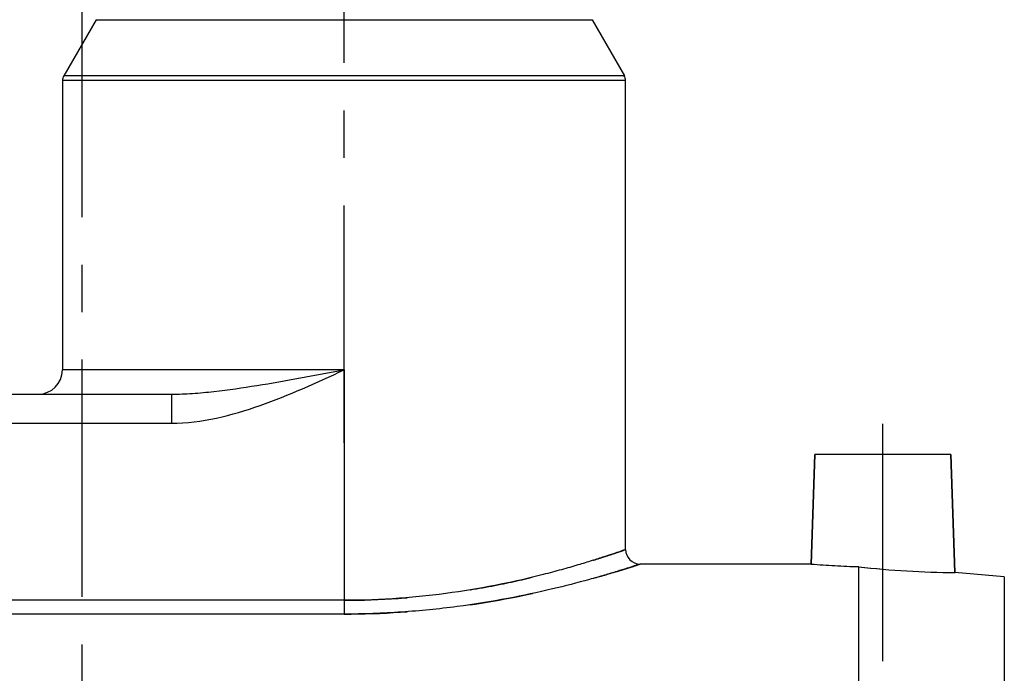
# Model space of a CAD drawing. Header units: millimetres. Extents: x 401 to 599, y 354 to 646.
# Tile 3 of 6: x 494 to 595, y 458 to 525. Entities that reach past the tile are written whole.
import ezdxf

# ---------------------------------------------------------------- set-up
doc = ezdxf.new("R2010")
doc.units = ezdxf.units.MM
doc.header["$LTSCALE"] = 65.185185
doc.linetypes.add('CENTER', pattern=[0.6, 0.375, -0.075, 0.075, -0.075])
doc.linetypes.add('HIDDEN', pattern=[0.2, 0.1, -0.1])
doc.layers.get('0').update_dxf_attribs({"linetype": 'CONTINUOUS'})
for name, color, linetype in [('ACHSEN_S', 7, 'CONTINUOUS'), ('FASEN', 7, 'CONTINUOUS'), ('FLAECHEN', 7, 'CONTINUOUS'), ('KOERPER', 7, 'CONTINUOUS'), ('KONST.EL_MIT_GEO', 7, 'CONTINUOUS')]:
    doc.layers.add(name, color=color, linetype=linetype)

msp = doc.modelspace()

# ---------------------------------------------------------------- linework, layer by layer
at = {"color": 7, "linetype": 'Continuous'}
msp.add_line((595, 467.69), (595, 400.5), dxfattribs=at)
at = {"layer": 'ACHSEN_S', "color": 2, "linetype": 'CENTER'}
msp.add_line((500, 646.5), (500, 353.5), dxfattribs=at)
at = {"layer": 'FASEN', "color": 7, "linetype": 'Continuous'}
msp.add_line((595, 467.69), (589.92, 468.13), dxfattribs=at)
at = {"layer": 'FLAECHEN', "color": 2, "linetype": 'CENTER'}
for p, q in [((527, 481.5), (527, 584)), ((582.5, 459), (582.5, 485.3))]:
    msp.add_line(p, q, dxfattribs=at)
at = {"layer": 'FLAECHEN', "color": 7, "linetype": 'Continuous'}
for p, q in [((501.46, 525.07), (498.13, 519.3)), ((552.54, 525.07), (555.87, 519.3)), ((498, 518.8), (498, 489)), ((556, 470.49), (556, 518.8)), ((575.11, 469), (575.5, 480.3)), ((589.5, 480.3), (575.5, 480.3)), ((589.92, 468.13), (589.5, 480.3)), ((575.11, 469), (557.5, 469))]:
    msp.add_line(p, q, dxfattribs=at)
at = {"layer": 'FLAECHEN', "color": 8, "linetype": 'HIDDEN'}
msp.add_line((557.5, 469), (557.46, 469), dxfattribs=at)
at = {"layer": 'KOERPER', "color": 7, "linetype": 'Continuous'}
for p, q in [((575.5, 480.3), (575.11, 469)), ((589.5, 480.3), (589.92, 468.13)), ((580, 468.73), (580, 401.25))]:
    msp.add_line(p, q, dxfattribs=at)
for centre, radius, start, end in [((582.54, 559.24), 90.54, 265.2886, 268.391), ((590.34, 557.62), 89.49, 263.3669, 269.7361)]:
    msp.add_arc(centre, radius, start, end, dxfattribs=at)
at = {"layer": 'KOERPER', "color": 8, "linetype": 'HIDDEN'}
for centre, radius, start, end in [((582.53, 558.94), 90.24, 265.2835, 268.3962), ((590.3, 557.03), 88.9, 263.3456, 269.7574)]:
    msp.add_arc(centre, radius, start, end, dxfattribs=at)
at = {"layer": 'KONST.EL_MIT_GEO', "color": 7, "linetype": 'Continuous'}
for p, q in [((501.46, 525.07), (552.54, 525.07)), ((555.87, 519.3), (498.13, 519.3)), ((556, 518.8), (498, 518.8)), ((527, 489), (498, 489)), ((527, 489), (527, 463.85)), ((435, 486.5), (509.22, 486.5)), ((509.22, 486.5), (509.22, 483.5)), ((432, 483.5), (509.22, 483.5)), ((527, 465.27), (461, 465.27)), ((527, 463.85), (461, 463.85))]:
    msp.add_line(p, q, dxfattribs=at)
for centre, radius, start, end in [((499, 518.8), 1, 150, 180), ((555, 518.8), 1, 0, 30), ((495.5, 489), 2.5, 270, 360), ((557.5, 470.5), 1.5, 180, 270)]:
    msp.add_arc(centre, radius, start, end, dxfattribs=at)
for points, knots in [([(509.22, 486.5), (509.95, 486.5), (511.42, 486.56), (514.36, 486.84), (518.06, 487.38), (522.52, 488.16), (525.5, 488.72), (527, 489)], [0, 0, 0, 0, 0.121992, 0.244911, 0.493677, 0.745854, 1, 1, 1, 1]), ([(509.22, 483.5), (510.78, 483.5), (513.9, 483.92), (519.89, 485.72), (524.16, 487.69), (527, 489)], [0, 0, 0, 0, 0.249786, 0.499832, 1, 1, 1, 1]), ([(556, 470.5), (555.99, 470.5), (555.94, 470.48), (555.83, 470.44), (555.66, 470.38), (555.28, 470.25), (554.65, 470.03), (553.69, 469.72), (552.47, 469.33), (551.02, 468.88), (549.34, 468.4), (546.7, 467.7), (542.96, 466.84), (538.02, 465.99), (532.63, 465.4), (528.9, 465.27), (527, 465.27)], [0, 0, 0, 0, 0.00127, 0.005076, 0.0114, 0.020216, 0.045167, 0.079532, 0.122803, 0.174396, 0.233682, 0.300008, 0.451103, 0.622217, 0.80742, 1, 1, 1, 1]), ([(557.5, 469), (557.45, 468.98), (557.25, 468.92), (556.8, 468.77), (556.06, 468.54), (555.03, 468.22), (553.74, 467.83), (551.53, 467.2), (548.23, 466.35), (543.69, 465.38), (538.51, 464.55), (532.87, 463.99), (528.98, 463.85), (527, 463.85)], [0, 0, 0, 0, 0.005129, 0.020424, 0.045618, 0.08029, 0.123907, 0.175853, 0.302055, 0.4534, 0.624241, 0.808617, 1, 1, 1, 1])]:
    msp.add_open_spline(points, degree=3, knots=knots, dxfattribs=at)
at = {"layer": 'KONST.EL_MIT_GEO', "color": 8, "linetype": 'HIDDEN'}
for points, knots in [([(527, 465.27), (530.73, 465.27), (536.15, 465.66), (542.96, 466.84), (547.27, 467.83), (550.39, 468.69), (552.47, 469.33), (553.69, 469.72), (554.65, 470.03), (555.34, 470.27), (555.77, 470.41), (555.95, 470.49), (556, 470.5)], [0, 0, 0, 0, 0.377639, 0.548794, 0.699925, 0.825562, 0.877168, 0.920449, 0.954822, 0.979779, 0.994923, 1, 1, 1, 1]), ([(527, 463.85), (530.89, 463.85), (538.12, 464.34), (546.52, 465.91), (551.97, 467.32), (554.77, 468.13), (556.51, 468.67), (557.3, 468.94), (557.5, 469)], [0, 0, 0, 0, 0.375673, 0.697854, 0.824095, 0.919685, 0.979569, 1, 1, 1, 1])]:
    msp.add_open_spline(points, degree=3, knots=knots, dxfattribs=at)

doc.saveas('drawing.dxf')
